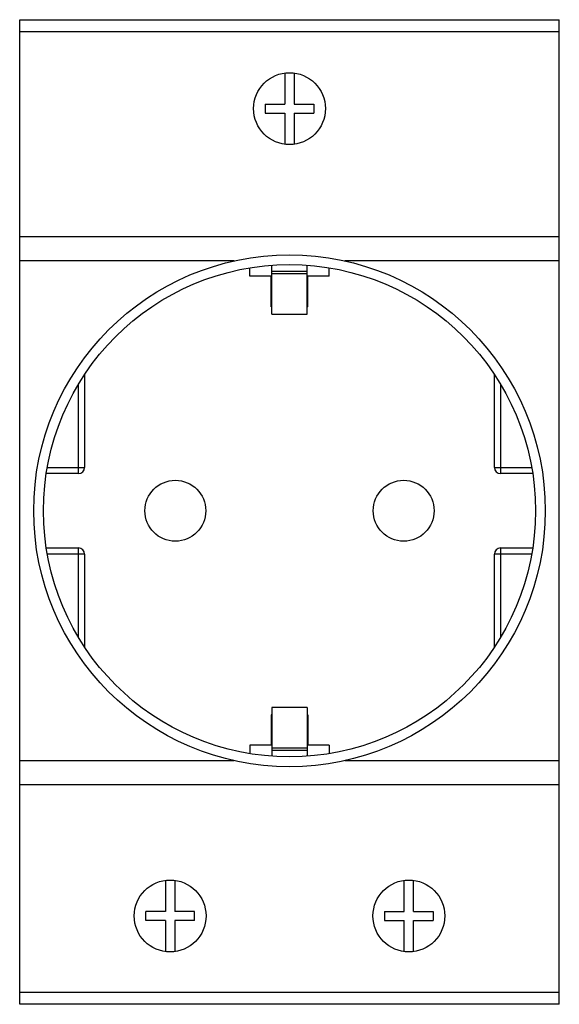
# Model space of a CAD drawing. Header units: millimetres. Extents: x 0 to 44.3, y 0 to 80.8.
import ezdxf

# ---------------------------------------------------------------- set-up
doc = ezdxf.new("R2010")
doc.units = ezdxf.units.MM

msp = doc.modelspace()

# ---------------------------------------------------------------- linework, layer by layer
at = {"color": 7, "linetype": 'Continuous', "lineweight": 25}
for p, q in [((0, 80.8), (44.3, 80.8)), ((0, 0), (0, 80.8)), ((44.3, 0), (44.3, 80.8)), ((44.3, 79.8), (0, 79.8)), ((21.775, 76.426), (21.775, 73.875)), ((22.525, 76.426), (22.525, 73.875)), ((20.15, 73.875), (21.775, 73.875)), ((20.15, 73.875), (20.15, 73.125)), ((22.525, 73.875), (24.15, 73.875)), ((24.15, 73.875), (24.15, 73.125)), ((20.15, 73.125), (21.775, 73.125)), ((21.775, 73.125), (21.775, 70.574)), ((22.525, 73.125), (24.15, 73.125)), ((22.525, 73.125), (22.525, 70.574)), ((0, 63), (44.3, 63)), ((17.595, 61), (0, 61)), ((20.7, 56.632), (20.7, 60.648)), ((23.6, 56.632), (23.6, 60.648)), ((44.3, 61), (26.705, 61)), ((18.9, 59.747), (18.9, 60.437)), ((20.7, 60.153), (23.6, 60.153)), ((20.7, 59.962), (23.6, 59.962)), ((25.4, 59.747), (25.4, 60.437)), ((20.65, 59.747), (18.9, 59.747)), ((20.65, 57.247), (20.65, 59.747)), ((23.65, 57.247), (23.65, 59.747)), ((25.4, 59.747), (23.65, 59.747)), ((20.7, 57.247), (20.65, 57.247)), ((20.7, 56.632), (23.6, 56.632)), ((23.65, 57.247), (23.6, 57.247)), ((5.325, 51.679), (5.325, 44.05)), ((38.975, 44.05), (38.975, 51.679)), ((4.825, 43.55), (4.825, 50.887)), ((39.475, 50.887), (39.475, 43.55)), ((2.264, 44.05), (5.325, 44.05)), ((38.975, 44.05), (42.036, 44.05)), ((4.825, 43.55), (2.182, 43.55)), ((42.118, 43.55), (39.475, 43.55)), ((2.182, 37.45), (4.825, 37.45)), ((4.825, 30.113), (4.825, 37.45)), ((39.475, 37.45), (39.475, 30.113)), ((39.475, 37.45), (42.118, 37.45)), ((5.325, 36.95), (2.264, 36.95)), ((5.325, 36.95), (5.325, 29.321)), ((42.036, 36.95), (38.975, 36.95)), ((38.975, 29.321), (38.975, 36.95)), ((23.6, 24.368), (20.7, 24.368)), ((20.7, 24.368), (20.7, 20.352)), ((23.6, 24.368), (23.6, 20.352)), ((20.7, 23.753), (20.65, 23.753)), ((20.65, 23.753), (20.65, 21.253)), ((23.65, 23.753), (23.6, 23.753)), ((23.65, 23.753), (23.65, 21.253)), ((20.65, 21.253), (18.9, 21.253)), ((18.9, 21.253), (18.9, 20.563)), ((20.7, 21.038), (23.6, 21.038)), ((25.4, 21.253), (23.65, 21.253)), ((25.4, 21.253), (25.4, 20.563)), ((20.7, 20.847), (23.6, 20.847)), ((0, 20), (17.595, 20)), ((26.705, 20), (44.3, 20)), ((44.3, 18), (0, 18)), ((11.975, 10.176), (11.975, 7.625)), ((12.725, 10.176), (12.725, 7.625)), ((31.575, 7.625), (31.575, 10.176)), ((32.325, 7.625), (32.325, 10.176)), ((11.975, 7.625), (10.35, 7.625)), ((10.35, 6.875), (10.35, 7.625)), ((14.35, 7.625), (12.725, 7.625)), ((14.35, 6.875), (14.35, 7.625)), ((29.95, 7.625), (31.575, 7.625)), ((29.95, 7.625), (29.95, 6.875)), ((32.325, 7.625), (33.95, 7.625)), ((33.95, 7.625), (33.95, 6.875)), ((11.975, 6.875), (10.35, 6.875)), ((11.975, 6.875), (11.975, 4.324)), ((12.725, 6.875), (12.725, 4.324)), ((14.35, 6.875), (12.725, 6.875)), ((29.95, 6.875), (31.575, 6.875)), ((31.575, 4.324), (31.575, 6.875)), ((32.325, 6.875), (33.95, 6.875)), ((32.325, 4.324), (32.325, 6.875)), ((0, 1), (44.3, 1)), ((44.3, 0), (0, 0))]:
    msp.add_line(p, q, dxfattribs=at)
for centre, radius in [((22.15, 73.5), 2.95), ((22.15, 40.5), 21), ((22.15, 40.5), 20.2), ((12.775, 40.5), 2.5), ((31.525, 40.5), 2.5), ((12.35, 7.25), 2.95), ((31.95, 7.25), 2.95)]:
    msp.add_circle(centre, radius, dxfattribs=at)
for centre, start, end in [((4.825, 44.05), 270, 0), ((39.475, 44.05), 180, 270), ((4.825, 36.95), 0, 90), ((39.475, 36.95), 90, 180)]:
    msp.add_arc(centre, 0.5, start, end, dxfattribs=at)

doc.saveas('drawing.dxf')
